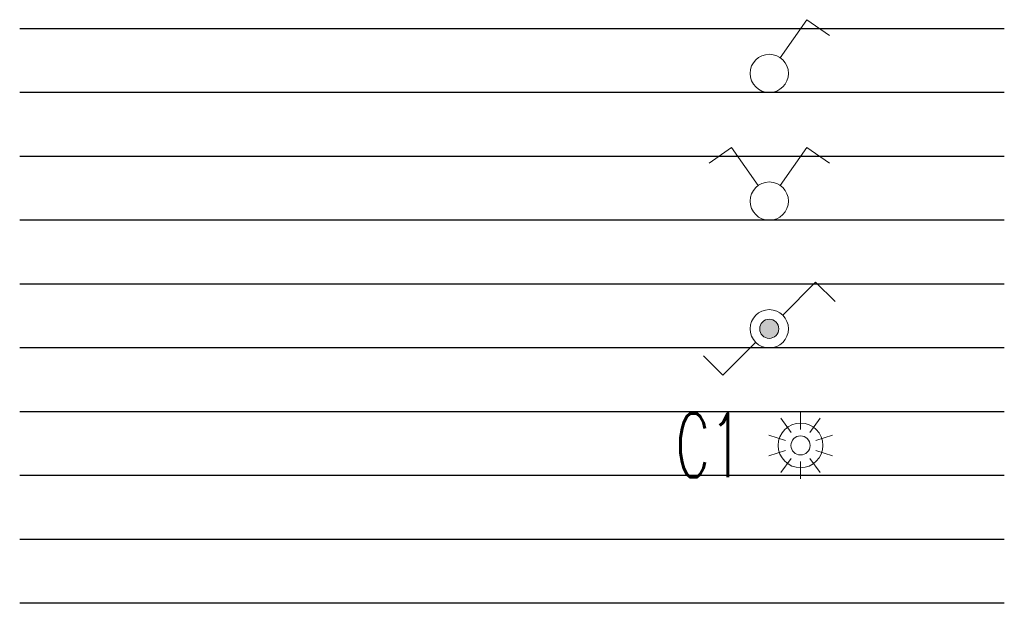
# Model space of a CAD drawing. Header units: millimetres. Extents: x -94648 to 68781, y -29623 to 11990.
# Tile 85 of 181: x -34206 to -33897, y -15871 to -15688. Entities that reach past the tile are written whole.
import ezdxf
from ezdxf.enums import TextEntityAlignment as Align

# ---------------------------------------------------------------- set-up
doc = ezdxf.new("R2010")
doc.units = ezdxf.units.MM
for name, color, linetype, lineweight in [('IE_ATRYBUTY_ BLOCK_1', 7, 'Continuous', 18), ('IE_ATRYBUTY_ BLOCK_2', 7, 'Continuous', 18), ('IE_oswietlenie_laczniki', 2, 'Continuous', 20)]:
    doc.layers.add(name, color=color, linetype=linetype, lineweight=lineweight)
doc.styles.add('ROMANS', font='romans.shx', dxfattribs={"width": 0.75, "height": 10})

# ---------------------------------------------------------------- blocks, each defined once
blk = doc.blocks.new('czujka PIR 360')
for p, q in [((0, 50), (0, 105)), ((-29.4, 40.5), (-61.7, 84.9)), ((29.4, 40.5), (61.7, 84.9)), ((-47.6, 15.5), (-99.8, 32.4)), ((47.6, 15.5), (99.8, 32.4)), ((-47.6, -15.5), (-99.8, -32.4)), ((47.6, -15.5), (99.8, -32.4)), ((-29.4, -40.5), (-61.7, -84.9)), ((0, -50), (0, -105)), ((29.4, -40.5), (61.7, -84.9))]:
    blk.add_line(p, q)
for radius in [70, 30]:
    blk.add_circle((0, 0), radius)
at = {"layer": 'IE_ATRYBUTY_ BLOCK_1', "style": 'ROMANS', "width": 0.6}
blk.add_attdef('TYP', text='', height=200, dxfattribs=at).set_placement((0, 125), align=Align.CENTER)
at = {"layer": 'IE_ATRYBUTY_ BLOCK_2', "style": 'ROMANS', "width": 0.6, "flags": 8}
blk.add_attdef('X1', text='', height=150, dxfattribs=at).set_placement((119.8, 0), align=Align.MIDDLE_LEFT)
at = {"layer": 'IE_ATRYBUTY_ BLOCK_2', "style": 'ROMANS', "width": 0.6}
for tag, p in [('OPIS1', (0, -275)), ('OPIS2', (0, -460))]:
    blk.add_attdef(tag, text='', height=150, dxfattribs=at).set_placement(p, align=Align.CENTER)
blk = doc.blocks.new('lacznik 1bieg')
for p, q in [((34.4, 49.1), (117.9, 168.4)), ((117.9, 168.4), (188.4, 119))]:
    blk.add_line(p, q)
blk.add_circle((0, 0), 60)
at = {"layer": 'IE_ATRYBUTY_ BLOCK_1', "style": 'ROMANS', "width": 0.7, "flags": 8}
blk.add_attdef('TYP', text='', height=200, dxfattribs=at).set_placement((10, -287), align=Align.CENTER)
at = {"layer": 'IE_ATRYBUTY_ BLOCK_2', "style": 'ROMANS', "width": 0.6, "flags": 8}
blk.add_attdef('X1', (110, -35), '', height=150, dxfattribs=at)
for tag, p in [('OPIS1', (2.9, -467.6)), ('OPIS2', (2.9, -653.6))]:
    blk.add_attdef(tag, text='', height=150, dxfattribs=at).set_placement(p, align=Align.CENTER)
blk = doc.blocks.new('lacznik swiecznikowy')
for p, q in [((-117.9, 168.4), (-188.4, 119)), ((-34.4, 49.1), (-117.9, 168.4)), ((34.4, 49.1), (117.9, 168.4)), ((117.9, 168.4), (188.4, 119))]:
    blk.add_line(p, q)
blk.add_circle((0, 0), 60)
at = {"layer": 'IE_ATRYBUTY_ BLOCK_1', "style": 'ROMANS', "width": 0.7, "flags": 8}
blk.add_attdef('TYP', text='', height=200, dxfattribs=at).set_placement((10, -287), align=Align.CENTER)
at = {"layer": 'IE_ATRYBUTY_ BLOCK_2', "style": 'ROMANS', "width": 0.6, "flags": 8}
blk.add_attdef('X1', text='', height=150, dxfattribs=at).set_placement((-110, -35), align=Align.RIGHT)
blk.add_attdef('X2', (110, -35), '', height=150, dxfattribs=at)
for tag, p in [('OPIS1', (2.9, -467.6)), ('OPIS2', (2.9, -653.6))]:
    blk.add_attdef(tag, text='', height=150, dxfattribs=at).set_placement(p, align=Align.CENTER)
blk = doc.blocks.new('lacznik schodowy IP44')
h = blk.add_hatch(color=256)
edge = h.paths.add_edge_path()
edge.add_ellipse((0, 0), major_axis=(30, 0), ratio=1, start_angle=0, end_angle=360)
for p, q in [((42.6, 42.7), (145.2, 145.9)), ((145.2, 145.9), (206.2, 85.2)), ((-42.7, -42.6), (-145.9, -145.2)), ((-206.6, -84.2), (-145.9, -145.2))]:
    blk.add_line(p, q)
for radius in [60, 30]:
    blk.add_circle((0, 0), radius)
at = {"layer": 'IE_ATRYBUTY_ BLOCK_1', "style": 'ROMANS', "width": 0.7, "flags": 8}
blk.add_attdef('TYP', text='', height=200, dxfattribs=at).set_placement((10, -372.7), align=Align.CENTER)
at = {"layer": 'IE_ATRYBUTY_ BLOCK_2', "style": 'ROMANS', "width": 0.6, "flags": 8}
blk.add_attdef('X1', (80, -75), '', height=150, dxfattribs=at)
for tag, p in [('OPIS1', (2.9, -553.3)), ('OPIS2', (2.9, -739.3))]:
    blk.add_attdef(tag, text='', height=150, dxfattribs=at).set_placement(p, align=Align.CENTER)

msp = doc.modelspace()

# ---------------------------------------------------------------- linework, layer by layer
at = {"layer": 'Defpoints'}
for p, q in [((-33897.06546, -15691.08505), (-34205.77089, -15691.08505)), ((-33897.06546, -15711.08505), (-34205.77089, -15711.08505)), ((-33897.06546, -15731.08505), (-34205.77089, -15731.08505)), ((-33897.06546, -15751.08505), (-34205.77089, -15751.08505)), ((-33897.06546, -15771.08505), (-34205.77089, -15771.08505)), ((-33897.06546, -15791.08505), (-34205.77089, -15791.08505)), ((-33897.06546, -15811.08505), (-34205.77089, -15811.08505)), ((-33897.06546, -15831.08505), (-34205.77089, -15831.08505)), ((-33897.06546, -15851.08505), (-34205.77089, -15851.08505)), ((-33897.06546, -15871.08505), (-34205.77089, -15871.08505))]:
    msp.add_line(p, q, dxfattribs=at)

# ---------------------------------------------------------------- block references
at = {"layer": 'IE_oswietlenie_laczniki', "xscale": 0.1, "yscale": 0.1, "zscale": 0.1}
for name, p in [('lacznik 1bieg', (-33970.75994, -15705.08505)), ('lacznik swiecznikowy', (-33970.75994, -15745.08505)), ('lacznik schodowy IP44', (-33970.75994, -15785.08505))]:
    msp.add_blockref(name, p, dxfattribs=at)
at = {"layer": 'IE_oswietlenie_laczniki'}
ref = msp.add_blockref('czujka PIR 360', (-33960.95555, -15821.62149), dxfattribs=dict(at, xscale=0.1, yscale=0.1, zscale=0.1))
ref.add_attrib('TYP', 'C1', dxfattribs={"layer": 'IE_ATRYBUTY_ BLOCK_1', "height": 20, "style": 'ROMANS', "width": 0.6}).set_placement((-33989.62175, -15831.59744), align=Align.CENTER)

doc.saveas('drawing.dxf')
